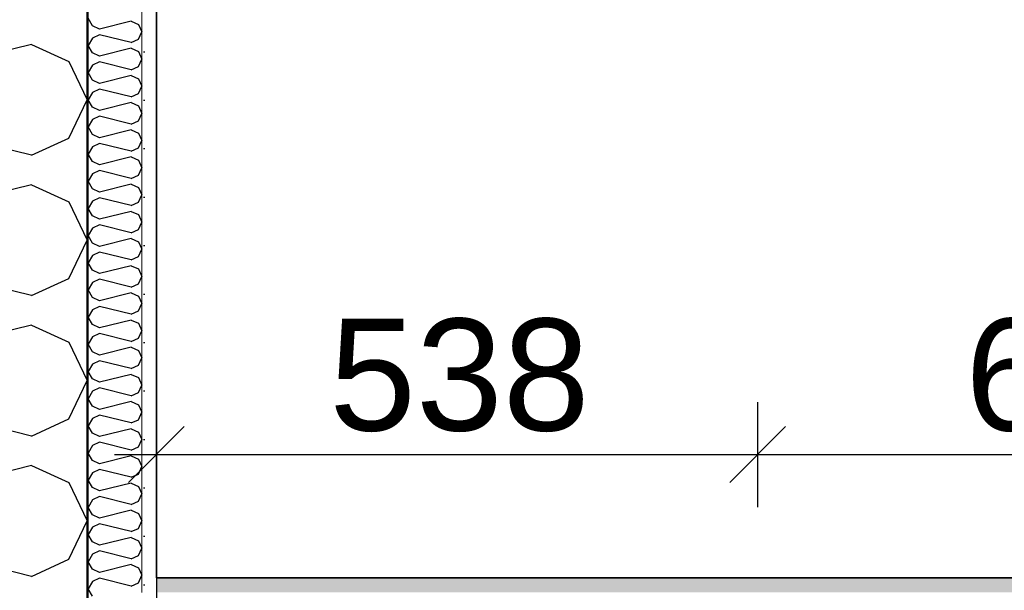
# Model space of a CAD drawing. Header units: millimetres. Extents: x -5000 to 341424, y -9235 to 550260.
# Tile 209 of 236: x 308639 to 309520, y 346189 to 346699. Entities that reach past the tile are written whole.
import ezdxf
from ezdxf.enums import TextEntityAlignment as Align

# ---------------------------------------------------------------- set-up
doc = ezdxf.new("R2010")
doc.units = ezdxf.units.MM
doc.header["$LTSCALE"] = 0.5
doc.header["$MEASUREMENT"] = 0
doc.linetypes.add('PLINE', pattern=[0])
for name, color, linetype in [('232- Ikke-bærende yttervegger (Skravur)(Nye konstruksjoner)', 7, 'Continuous'), ('232- Ikke-bærende yttervegger(Nye konstruksjoner)', 7, 'Continuous'), ('242- Ikke-bærende innervegger (Skravur)(Nye konstruksjoner)', 7, 'Continuous'), ('257- Systemhimlinger (Skravur)(Nye konstruksjoner)', 7, 'Continuous'), ('257- Systemhimlinger(Nye konstruksjoner)', 7, 'Continuous'), ('842-M___1_50 Målsetting bygning', 7, 'Continuous'), ('862- M___Nettoareal(Nye konstruksjoner)', 7, 'Continuous'), ('862- M___Nettoareal(Polylinje)(Nye konstruksjoner)', 7, 'Continuous'), ('862- M___Nettoareal(Tekst)(Nye konstruksjoner)', 7, 'Continuous')]:
    doc.layers.add(name, color=color, linetype=linetype)
doc.layers.add('236- Innvendig kledning og overflate(Nye konstruksjoner)', color=7, linetype='Continuous', lineweight=0)
doc.styles.add('GENERATED_STYLE_1', font='txt')
doc.styles.add('GENERATED_STYLE_3', font='arial.ttf')
doc.dimstyles.new('GENERATED_STYLE__4', dxfattribs={"dimtxt": 100, "dimasz": 95, "dimexe": 0.18, "dimexo": 0.0625, "dimgap": 0, "dimtad": 1, "dimdec": 0, "dimzin": 0, "dimdsep": 46, "dimtxsty": 'GENERATED_STYLE_3', "dimblk": 'ARROWHEAD_6', "dimblk1": 'ARROWHEAD_6', "dimblk2": 'ARROWHEAD_6', "dimcen": 0.09, "dimse1": 1, "dimse2": 1, "dimclrd": 256, "dimclre": 256, "dimclrt": 256, "dimadec": 1, "dimazin": 0, "dimtfac": 1, "dimtdec": 4, "dimtmove": 0, "dimatfit": 3, "dimfxl": 1, "dimtolj": 1, "dimtzin": 0, "dimarcsym": 0})
doc.dimstyles.new('GENERATED_STYLE__5', dxfattribs={"dimtxt": 100, "dimasz": 47.5, "dimexe": 0.18, "dimexo": 0.0625, "dimgap": 0, "dimtad": 1, "dimtih": 1, "dimtoh": 1, "dimdec": 0, "dimzin": 0, "dimdsep": 46, "dimtxsty": 'GENERATED_STYLE_3', "dimblk": 'ARROWHEAD_6', "dimblk1": 'ARROWHEAD_6', "dimblk2": 'ARROWHEAD_6', "dimcen": 0.09, "dimse1": 1, "dimse2": 1, "dimclrd": 256, "dimclre": 256, "dimclrt": 256, "dimadec": 1, "dimazin": 0, "dimtfac": 1, "dimtdec": 4, "dimtmove": 0, "dimatfit": 3, "dimfxl": 1, "dimtolj": 1, "dimtzin": 0, "dimarcsym": 0})
doc.dimstyles.new('GENERATED_STYLE__7', dxfattribs={"dimtxt": 100, "dimasz": 47.5, "dimexe": 0.18, "dimexo": 0.0625, "dimgap": 0, "dimtad": 1, "dimdec": 0, "dimzin": 0, "dimdsep": 46, "dimtxsty": 'GENERATED_STYLE_3', "dimblk": 'ARROWHEAD_6', "dimblk1": 'ARROWHEAD_6', "dimblk2": 'ARROWHEAD_6', "dimcen": 0.09, "dimse1": 1, "dimse2": 1, "dimclrd": 256, "dimclre": 256, "dimclrt": 256, "dimadec": 1, "dimazin": 0, "dimtfac": 1, "dimtdec": 4, "dimtmove": 0, "dimatfit": 3, "dimfxl": 1, "dimtolj": 1, "dimtzin": 0, "dimarcsym": 0})
pattern_1 = [(0, (0, 0), (0, 43.30127), [0, -25]), (0, (12.5, 21.65), (0, 43.30127), [0, -25])]

# ---------------------------------------------------------------- blocks, each defined once
blk = doc.blocks.new('Fellesrom Bygg A__6', base_point=(315918.65, 340263.57))
at = {"layer": '862- M___Nettoareal(Polylinje)(Nye konstruksjoner)', "linetype": 'PLINE', "flags": 128}
blk.add_lwpolyline([(308760.9, 343747.84), (314360.91, 343747.84), (314360.9, 345447.84), (320651.08, 345447.84), (322731.94, 342583.79), (328296.39, 346626.6), (331088.37, 342783.77), (332481.53, 343795.96), (325033.05, 354047.84), (312360.9, 354047.84), (312360.9, 352047.84), (308760.9, 352047.84)], close=True, dxfattribs=at)
at = {"layer": '862- M___Nettoareal(Tekst)(Nye konstruksjoner)', "style": 'GENERATED_STYLE_1'}
for tag, p in [('DUMMY_861', (316456.16, 340451.8)), ('ROOM_NAME', (315381.14, 340406.05)), ('DUMMY_862', (315381.14, 340263.57))]:
    blk.add_attdef(tag, text='', height=100, dxfattribs=at).set_placement(p, align=Align.TOP_LEFT)
blk = doc.blocks.new('DUSJ__18', base_point=(310799.21, 346687.01))
at = {"layer": '862- M___Nettoareal(Polylinje)(Nye konstruksjoner)', "linetype": 'PLINE', "flags": 128}
blk.add_lwpolyline([(312236.9, 346199.84), (312236.9, 347651.84), (308760.9, 347651.84), (308760.9, 346199.84)], close=True, dxfattribs=at)
at = {"layer": '862- M___Nettoareal(Tekst)(Nye konstruksjoner)', "style": 'GENERATED_STYLE_1'}
for tag, p in [('DUMMY_861', (310996.52, 346875.25)), ('ROOM_NAME', (310601.9, 346825.43)), ('DUMMY_862', (310601.9, 346687.01))]:
    blk.add_attdef(tag, text='', height=100, dxfattribs=at).set_placement(p, align=Align.TOP_LEFT)
blk = doc.blocks.new('*X203')
at = {"layer": '232- Ikke-bærende yttervegger (Skravur)(Nye konstruksjoner)', "linetype": 'PLINE'}
for p, q in [((308703.6, 346693.27), (308699.9, 346699.9)), ((308738.26, 346697.35), (308710.1, 346690.31)), ((308738.26, 346697.35), (308744.76, 346694.39)), ((308710.1, 346690.31), (308703.6, 346693.27)), ((308744.76, 346694.39), (308747.9, 346687.76)), ((308744.76, 346681.13), (308747.9, 346687.76)), ((308703.6, 346682.25), (308699.9, 346675.62)), ((308710.1, 346685.21), (308703.6, 346682.25)), ((308738.26, 346678.17), (308710.1, 346685.21)), ((308738.26, 346678.17), (308744.76, 346681.13)), ((308703.6, 346668.99), (308699.9, 346675.62)), ((308738.26, 346673.07), (308710.1, 346666.03)), ((308738.26, 346673.07), (308744.76, 346670.11)), ((308744.76, 346670.11), (308747.9, 346663.48)), ((308710.1, 346666.03), (308703.6, 346668.99)), ((308710.1, 346660.93), (308703.6, 346657.97)), ((308738.26, 346653.89), (308710.1, 346660.93)), ((308744.76, 346656.85), (308747.9, 346663.48)), ((308703.6, 346657.97), (308699.9, 346651.34)), ((308738.26, 346653.89), (308744.76, 346656.85)), ((308703.6, 346644.71), (308699.9, 346651.34)), ((308710.1, 346641.75), (308703.6, 346644.71)), ((308738.26, 346648.79), (308710.1, 346641.75)), ((308738.26, 346648.79), (308744.76, 346645.83)), ((308744.76, 346645.83), (308747.9, 346639.2)), ((308710.1, 346636.65), (308703.6, 346633.69)), ((308738.26, 346629.61), (308710.1, 346636.65)), ((308744.76, 346632.57), (308747.9, 346639.2)), ((308703.6, 346633.69), (308699.9, 346627.06)), ((308703.6, 346620.43), (308699.9, 346627.06)), ((308738.26, 346629.61), (308744.76, 346632.57)), ((308710.1, 346617.47), (308703.6, 346620.43)), ((308738.26, 346624.51), (308710.1, 346617.47)), ((308738.26, 346624.51), (308744.76, 346621.55)), ((308744.76, 346621.55), (308747.9, 346614.92)), ((308703.6, 346609.41), (308699.9, 346602.78)), ((308710.1, 346612.37), (308703.6, 346609.41)), ((308738.26, 346605.33), (308710.1, 346612.37)), ((308738.26, 346605.33), (308744.76, 346608.29)), ((308744.76, 346608.29), (308747.9, 346614.92)), ((308703.6, 346596.15), (308699.9, 346602.78)), ((308738.26, 346600.23), (308710.1, 346593.19)), ((308738.26, 346600.23), (308744.76, 346597.27)), ((308710.1, 346593.19), (308703.6, 346596.15)), ((308744.76, 346597.27), (308747.9, 346590.64)), ((308744.76, 346584.01), (308747.9, 346590.64)), ((308703.6, 346585.13), (308699.9, 346578.5)), ((308710.1, 346588.09), (308703.6, 346585.13)), ((308738.26, 346581.05), (308710.1, 346588.09)), ((308738.26, 346581.05), (308744.76, 346584.01)), ((308703.6, 346571.87), (308699.9, 346578.5)), ((308738.26, 346575.95), (308710.1, 346568.91)), ((308738.26, 346575.95), (308744.76, 346572.99)), ((308744.76, 346572.99), (308747.9, 346566.36)), ((308710.1, 346568.91), (308703.6, 346571.87)), ((308710.1, 346563.8), (308703.6, 346560.85)), ((308738.26, 346556.77), (308710.1, 346563.8)), ((308744.76, 346559.72), (308747.9, 346566.36)), ((308703.6, 346560.85), (308699.9, 346554.21)), ((308738.26, 346556.77), (308744.76, 346559.72)), ((308703.6, 346547.58), (308699.9, 346554.21)), ((308710.1, 346544.62), (308703.6, 346547.58)), ((308738.26, 346551.66), (308710.1, 346544.62)), ((308738.26, 346551.66), (308744.76, 346548.71)), ((308744.76, 346548.71), (308747.9, 346542.07)), ((308710.1, 346539.52), (308703.6, 346536.56)), ((308738.26, 346532.48), (308710.1, 346539.52)), ((308744.76, 346535.44), (308747.9, 346542.07)), ((308703.6, 346536.56), (308699.9, 346529.93)), ((308703.6, 346523.3), (308699.9, 346529.93)), ((308738.26, 346532.48), (308744.76, 346535.44)), ((308710.1, 346520.34), (308703.6, 346523.3)), ((308738.26, 346527.38), (308710.1, 346520.34)), ((308738.26, 346527.38), (308744.76, 346524.42)), ((308744.76, 346524.42), (308747.9, 346517.79)), ((308703.6, 346512.28), (308699.9, 346505.65)), ((308710.1, 346515.24), (308703.6, 346512.28)), ((308738.26, 346508.2), (308710.1, 346515.24)), ((308738.26, 346508.2), (308744.76, 346511.16)), ((308744.76, 346511.16), (308747.9, 346517.79)), ((308703.6, 346499.02), (308699.9, 346505.65)), ((308738.26, 346503.1), (308710.1, 346496.06)), ((308738.26, 346503.1), (308744.76, 346500.14)), ((308710.1, 346496.06), (308703.6, 346499.02)), ((308744.76, 346500.14), (308747.9, 346493.51)), ((308744.76, 346486.88), (308747.9, 346493.51)), ((308703.6, 346488), (308699.9, 346481.37)), ((308710.1, 346490.96), (308703.6, 346488)), ((308738.26, 346483.92), (308710.1, 346490.96)), ((308738.26, 346483.92), (308744.76, 346486.88)), ((308703.6, 346474.74), (308699.9, 346481.37)), ((308738.26, 346478.82), (308710.1, 346471.78)), ((308738.26, 346478.82), (308744.76, 346475.86)), ((308744.76, 346475.86), (308747.9, 346469.23)), ((308710.1, 346471.78), (308703.6, 346474.74)), ((308744.76, 346462.6), (308747.9, 346469.23)), ((308703.6, 346463.72), (308699.9, 346457.09)), ((308710.1, 346466.68), (308703.6, 346463.72)), ((308738.26, 346459.64), (308710.1, 346466.68)), ((308738.26, 346459.64), (308744.76, 346462.6)), ((308703.6, 346450.46), (308699.9, 346457.09)), ((308710.1, 346447.5), (308703.6, 346450.46)), ((308738.26, 346454.54), (308710.1, 346447.5)), ((308738.26, 346454.54), (308744.76, 346451.58)), ((308744.76, 346451.58), (308747.9, 346444.95)), ((308710.1, 346442.4), (308703.6, 346439.44)), ((308738.26, 346435.36), (308710.1, 346442.4)), ((308744.76, 346438.32), (308747.9, 346444.95)), ((308703.6, 346439.44), (308699.9, 346432.81)), ((308703.6, 346426.18), (308699.9, 346432.81)), ((308738.26, 346435.36), (308744.76, 346438.32)), ((308710.1, 346423.22), (308703.6, 346426.18)), ((308738.26, 346430.26), (308710.1, 346423.22)), ((308738.26, 346430.26), (308744.76, 346427.3)), ((308744.76, 346427.3), (308747.9, 346420.67)), ((308703.6, 346415.16), (308699.9, 346408.53)), ((308710.1, 346418.12), (308703.6, 346415.16)), ((308738.26, 346411.08), (308710.1, 346418.12)), ((308738.26, 346411.08), (308744.76, 346414.04)), ((308744.76, 346414.04), (308747.9, 346420.67)), ((308703.6, 346401.9), (308699.9, 346408.53)), ((308738.26, 346405.98), (308710.1, 346398.94)), ((308738.26, 346405.98), (308744.76, 346403.02)), ((308710.1, 346398.94), (308703.6, 346401.9)), ((308744.76, 346403.02), (308747.9, 346396.39)), ((308703.6, 346390.88), (308699.9, 346384.25)), ((308710.1, 346393.84), (308703.6, 346390.88)), ((308738.26, 346386.8), (308710.1, 346393.84)), ((308738.26, 346386.8), (308744.76, 346389.76)), ((308744.76, 346389.76), (308747.9, 346396.39)), ((308703.6, 346377.61), (308699.9, 346384.25)), ((308738.26, 346381.7), (308710.1, 346374.66)), ((308738.26, 346381.7), (308744.76, 346378.74)), ((308710.1, 346374.66), (308703.6, 346377.61)), ((308744.76, 346378.74), (308747.9, 346372.11)), ((308744.76, 346365.47), (308747.9, 346372.11)), ((308703.6, 346366.6), (308699.9, 346359.96)), ((308710.1, 346369.55), (308703.6, 346366.6)), ((308738.26, 346362.52), (308710.1, 346369.55)), ((308738.26, 346362.52), (308744.76, 346365.47)), ((308703.6, 346353.33), (308699.9, 346359.96)), ((308710.1, 346350.37), (308703.6, 346353.33)), ((308738.26, 346357.41), (308710.1, 346350.37)), ((308738.26, 346357.41), (308744.76, 346354.45)), ((308744.76, 346354.45), (308747.9, 346347.82)), ((308710.1, 346345.27), (308703.6, 346342.31)), ((308738.26, 346338.23), (308710.1, 346345.27)), ((308744.76, 346341.19), (308747.9, 346347.82)), ((308703.6, 346342.31), (308699.9, 346335.68)), ((308703.6, 346329.05), (308699.9, 346335.68)), ((308738.26, 346338.23), (308744.76, 346341.19)), ((308710.1, 346326.09), (308703.6, 346329.05)), ((308738.26, 346333.13), (308710.1, 346326.09)), ((308738.26, 346333.13), (308744.76, 346330.17)), ((308744.76, 346330.17), (308747.9, 346323.54)), ((308703.6, 346318.03), (308699.9, 346311.4)), ((308710.1, 346320.99), (308703.6, 346318.03)), ((308738.26, 346313.95), (308710.1, 346320.99)), ((308744.76, 346316.91), (308747.9, 346323.54)), ((308703.6, 346304.77), (308699.9, 346311.4)), ((308738.26, 346308.85), (308710.1, 346301.81)), ((308738.26, 346313.95), (308744.76, 346316.91)), ((308738.26, 346308.85), (308744.76, 346305.89)), ((308710.1, 346301.81), (308703.6, 346304.77)), ((308744.76, 346305.89), (308747.9, 346299.26)), ((308703.6, 346293.75), (308699.9, 346287.12)), ((308710.1, 346296.71), (308703.6, 346293.75)), ((308738.26, 346289.67), (308710.1, 346296.71)), ((308738.26, 346289.67), (308744.76, 346292.63)), ((308744.76, 346292.63), (308747.9, 346299.26)), ((308703.6, 346280.49), (308699.9, 346287.12)), ((308738.26, 346284.57), (308710.1, 346277.53)), ((308738.26, 346284.57), (308744.76, 346281.61)), ((308710.1, 346277.53), (308703.6, 346280.49)), ((308744.76, 346281.61), (308747.9, 346274.98)), ((308744.76, 346268.35), (308747.9, 346274.98)), ((308703.6, 346269.47), (308699.9, 346262.84)), ((308710.1, 346272.43), (308703.6, 346269.47)), ((308738.26, 346265.39), (308710.1, 346272.43)), ((308738.26, 346265.39), (308744.76, 346268.35)), ((308703.6, 346256.21), (308699.9, 346262.84)), ((308710.1, 346253.25), (308703.6, 346256.21)), ((308738.26, 346260.29), (308710.1, 346253.25)), ((308738.26, 346260.29), (308744.76, 346257.33)), ((308744.76, 346257.33), (308747.9, 346250.7)), ((308710.1, 346248.15), (308703.6, 346245.19)), ((308738.26, 346241.11), (308710.1, 346248.15)), ((308744.76, 346244.07), (308747.9, 346250.7)), ((308703.6, 346245.19), (308699.9, 346238.56)), ((308703.6, 346231.93), (308699.9, 346238.56)), ((308738.26, 346241.11), (308744.76, 346244.07)), ((308710.1, 346228.97), (308703.6, 346231.93)), ((308738.26, 346236.01), (308710.1, 346228.97)), ((308738.26, 346236.01), (308744.76, 346233.05)), ((308744.76, 346233.05), (308747.9, 346226.42)), ((308703.6, 346220.91), (308699.9, 346214.28)), ((308710.1, 346223.87), (308703.6, 346220.91)), ((308738.26, 346216.83), (308710.1, 346223.87)), ((308744.76, 346219.79), (308747.9, 346226.42)), ((308703.6, 346207.65), (308699.9, 346214.28)), ((308738.26, 346211.73), (308710.1, 346204.69)), ((308738.26, 346216.83), (308744.76, 346219.79)), ((308738.26, 346211.73), (308744.76, 346208.77)), ((308710.1, 346204.69), (308703.6, 346207.65)), ((308744.76, 346208.77), (308747.9, 346202.14)), ((308703.6, 346196.63), (308699.9, 346190)), ((308710.1, 346199.59), (308703.6, 346196.63)), ((308738.26, 346192.55), (308710.1, 346199.59)), ((308738.26, 346192.55), (308744.76, 346195.51)), ((308744.76, 346195.51), (308747.9, 346202.14)), ((308703.6, 346183.36), (308699.9, 346190))]:
    blk.add_line(p, q, dxfattribs=at)
blk = doc.blocks.new('*X206')
at = {"layer": '232- Ikke-bærende yttervegger (Skravur)(Nye konstruksjoner)', "linetype": 'PLINE'}
for p, q in [((308649.09, 346676.61), (308503.61, 346640.24)), ((308649.09, 346676.61), (308682.69, 346661.32)), ((308682.69, 346661.32), (308698.9, 346627.06)), ((308682.69, 346592.8), (308698.9, 346627.06)), ((308649.09, 346577.51), (308503.61, 346613.88)), ((308649.09, 346577.51), (308682.69, 346592.8)), ((308649.09, 346551.15), (308503.61, 346514.78)), ((308649.09, 346551.15), (308682.69, 346535.87)), ((308682.69, 346535.87), (308698.9, 346501.61)), ((308682.69, 346467.35), (308698.9, 346501.61)), ((308649.09, 346452.06), (308503.61, 346488.43)), ((308649.09, 346452.06), (308682.69, 346467.35)), ((308649.09, 346425.7), (308503.61, 346389.33)), ((308649.09, 346425.7), (308682.69, 346410.41)), ((308682.69, 346410.41), (308698.9, 346376.15)), ((308682.69, 346341.89), (308698.9, 346376.15)), ((308649.09, 346326.6), (308503.61, 346362.97)), ((308649.09, 346326.6), (308682.69, 346341.89)), ((308649.09, 346300.25), (308503.61, 346263.88)), ((308649.09, 346300.25), (308682.69, 346284.96)), ((308682.69, 346284.96), (308698.9, 346250.7)), ((308682.69, 346216.44), (308698.9, 346250.7)), ((308649.09, 346201.15), (308503.61, 346237.52)), ((308649.09, 346201.15), (308682.69, 346216.44))]:
    blk.add_line(p, q, dxfattribs=at)
blk = doc.blocks.new('*D877')
at = {"layer": '842-M___1_50 Målsetting bygning', "linetype": 'PLINE'}
for p, q in [((308450.9, 342243.19), (308450.9, 342430.69)), ((308698.9, 342243.19), (308698.9, 342430.69)), ((308500.9, 342386.94), (308400.9, 342286.94)), ((308748.9, 342386.94), (308648.9, 342286.94)), ((308375.9, 342336.94), (308450.9, 342336.94)), ((308450.9, 342336.94), (308698.9, 342336.94)), ((308698.9, 342336.94), (314422.9, 342336.94))]:
    blk.add_line(p, q, dxfattribs=at)
at = {"layer": '842-M___1_50 Målsetting bygning', "insert": (308460.49, 342356.94), "char_height": 100, "attachment_point": 7, "rotation": 359.99995, "style": 'GENERATED_STYLE_3'}
blk.add_mtext('\\A1;{\\pql;\\fArial|b0|i0|c0|p0;\\W1.000000;248}', dxfattribs=at)
blk = doc.blocks.new('ARROWHEAD_6')
at = {"linetype": 'Continuous'}
for p, q in [((-0.5, -0.5), (0.5, 0.5)), ((0, 0), (-1, 0))]:
    blk.add_line(p, q, dxfattribs=at)
blk = doc.blocks.new('*D878')
at = {"layer": '842-M___1_50 Målsetting bygning', "linetype": 'PLINE'}
for p, q in [((308698.9, 342243.19), (308698.9, 342430.69)), ((314422.9, 342243.19), (314422.9, 342430.69)), ((308748.9, 342386.94), (308648.9, 342286.94)), ((314472.9, 342386.94), (314372.9, 342286.94)), ((308698.9, 342336.94), (314422.9, 342336.94))]:
    blk.add_line(p, q, dxfattribs=at)
at = {"layer": '842-M___1_50 Målsetting bygning', "insert": (311389.3, 342356.94), "char_height": 100, "attachment_point": 7, "rotation": 359.99995, "style": 'GENERATED_STYLE_3'}
blk.add_mtext('\\A1;{\\pql;\\fArial|b0|i0|c0|p0;\\W1.000000;5\xa0724}', dxfattribs=at)
blk = doc.blocks.new('*D1076')
at = {"layer": '257- Systemhimlinger(Nye konstruksjoner)', "linetype": 'PLINE'}
for p, q in [((308760.9, 346263.15), (308760.9, 346356.9)), ((309298.9, 346263.15), (309298.9, 346356.9)), ((308785.9, 346335.02), (308735.9, 346285.02)), ((309323.9, 346335.02), (309273.9, 346285.02)), ((308723.4, 346310.02), (308760.9, 346310.02)), ((308760.9, 346310.02), (309298.9, 346310.02))]:
    blk.add_line(p, q, dxfattribs=at)
at = {"layer": '257- Systemhimlinger(Nye konstruksjoner)', "insert": (308915.49, 346330.02), "char_height": 100, "attachment_point": 7, "style": 'GENERATED_STYLE_3'}
blk.add_mtext('\\A1;{\\pql;\\fArial|b0|i0|c0|p0;\\W1.000000;538}', dxfattribs=at)
blk = doc.blocks.new('*D1077')
at = {"layer": '257- Systemhimlinger(Nye konstruksjoner)', "linetype": 'PLINE'}
for p, q in [((309298.9, 346263.15), (309298.9, 346356.9)), ((309898.9, 346263.15), (309898.9, 346356.9)), ((309323.9, 346335.02), (309273.9, 346285.02)), ((309923.9, 346335.02), (309873.9, 346285.02)), ((309298.9, 346310.02), (309898.9, 346310.02))]:
    blk.add_line(p, q, dxfattribs=at)
at = {"layer": '257- Systemhimlinger(Nye konstruksjoner)', "insert": (309484.5, 346330.02), "char_height": 100, "attachment_point": 7, "style": 'GENERATED_STYLE_3'}
blk.add_mtext('\\A1;{\\pql;\\fArial|b0|i0|c0|p0;\\W1.000000;600}', dxfattribs=at)
blk = doc.blocks.new('*D1082')
at = {"layer": '257- Systemhimlinger(Nye konstruksjoner)', "linetype": 'PLINE'}
for p, q in [((312142.08, 346650.84), (312192.08, 346600.84)), ((312213.96, 346625.84), (312120.21, 346625.84)), ((312167.08, 346199.84), (312167.08, 346625.84)), ((312142.08, 346224.84), (312192.08, 346174.84)), ((312213.96, 346199.84), (312120.21, 346199.84)), ((312167.08, 346162.34), (312167.08, 346199.84))]:
    blk.add_line(p, q, dxfattribs=at)
at = {"layer": '257- Systemhimlinger(Nye konstruksjoner)', "insert": (312147.08, 346298.44), "char_height": 100, "attachment_point": 7, "rotation": 90, "style": 'GENERATED_STYLE_3'}
blk.add_mtext('\\A1;{\\pql;\\fArial|b0|i0|c0|p0;\\W1.000000;426}', dxfattribs=at)

msp = doc.modelspace()

# ---------------------------------------------------------------- hatches: boundary and pattern name
at = {"layer": '232- Ikke-bærende yttervegger (Skravur)(Nye konstruksjoner)', "linetype": 'Continuous'}
msp.add_hatch(color=256, dxfattribs=at).paths.add_polyline_path([(308698.9, 352108.84), (308698.9, 345466.84), (308699.9, 345466.84), (308699.9, 352108.84)])
h = msp.add_hatch(dxfattribs=at)
h.set_pattern_fill('Prikker_tett', color=256, style=0, pattern_type=2)
h.set_pattern_definition(pattern_1)
h.paths.add_polyline_path([(308760.9, 346199.84), (308760.9, 347651.84), (308747.9, 347651.84), (308747.9, 346199.84)])
h = msp.add_hatch(dxfattribs=at)
h.set_pattern_fill('Prikker_tett', color=256, style=0, pattern_type=2)
h.set_pattern_definition(pattern_1)
h.paths.add_polyline_path([(308760.9, 346186.84), (308760.9, 346199.84), (308747.9, 346199.84), (308747.9, 346186.84)])
at = {"layer": '242- Ikke-bærende innervegger (Skravur)(Nye konstruksjoner)', "linetype": 'Continuous'}
h = msp.add_hatch(dxfattribs=at)
h.set_pattern_fill('Prikker_tett', color=256, style=0, pattern_type=2)
h.set_pattern_definition(pattern_1)
h.paths.add_polyline_path([(312236.91, 346199.84), (308760.9, 346199.84), (308760.9, 346186.84), (312236.91, 346186.84)])

# ---------------------------------------------------------------- linework, layer by layer
at = {"layer": '232- Ikke-bærende yttervegger(Nye konstruksjoner)', "linetype": 'PLINE'}
for p, q in [((308698.9, 345466.84), (308698.9, 352108.84)), ((308699.9, 345466.84), (308699.9, 352060.84))]:
    msp.add_line(p, q, dxfattribs=at)
at = {"layer": '236- Innvendig kledning og overflate(Nye konstruksjoner)', "linetype": 'PLINE'}
msp.add_line((308747.9, 346186.84), (308747.9, 347664.84), dxfattribs=at)
at = {"layer": '236- Innvendig kledning og overflate(Nye konstruksjoner)', "linetype": 'PLINE', "flags": 128}
for points in [[(308760.9, 346199.84), (308760.9, 347651.84)], [(312236.91, 346199.84), (308760.9, 346199.84)]]:
    msp.add_lwpolyline(points, dxfattribs=at)
at = {"layer": '257- Systemhimlinger (Skravur)(Nye konstruksjoner)', "linetype": 'PLINE', "flags": 128}
msp.add_lwpolyline([(308760.9, 347651.84), (312236.91, 347651.84), (312236.91, 346199.84), (308760.9, 346199.84)], close=True, dxfattribs=at)

# ---------------------------------------------------------------- block references
at = {"layer": '232- Ikke-bærende yttervegger(Nye konstruksjoner)'}
for name in ['*X206', '*X203']:
    msp.add_blockref(name, (0, 0), dxfattribs=at)
at = {"layer": '862- M___Nettoareal(Nye konstruksjoner)', "linetype": 'Continuous'}
for name, p in [('Fellesrom Bygg A__6', (315918.65, 340263.57)), ('DUSJ__18', (310799.21, 346687.01))]:
    msp.add_blockref(name, p, dxfattribs=at)

# ---------------------------------------------------------------- dimensions: what is measured, and where the dimension line sits
at = {"layer": '257- Systemhimlinger(Nye konstruksjoner)', "linetype": 'Continuous'}
for base, p1, p2, picture, middle in [((309298.9, 346310.02), (308760.9, 347651.84), (309298.9, 346625.84), '*D1076', (309029.65, 346380.02)), ((309898.9, 346310.02), (309298.9, 346625.84), (309898.9, 346625.84), '*D1077', (309598.65, 346380.02))]:
    dim = msp.add_linear_dim(base=base, p1=p1, p2=p2, dimstyle='GENERATED_STYLE__5', dxfattribs=at)
    dim.commit()
    dim.dimension.update_dxf_attribs({"geometry": picture, "text_midpoint": middle, "dimtype": 160})
dim = msp.add_linear_dim(base=(312167.08, 346625.84), p1=(308760.9, 346199.84), p2=(310498.9, 346625.84), angle=90, dimstyle='GENERATED_STYLE__7', dxfattribs=at)
dim.commit()
dim.dimension.update_dxf_attribs({"geometry": '*D1082', "text_midpoint": (312097.08, 346412.59), "dimtype": 160, "text_rotation": 90})
at = {"layer": '842-M___1_50 Målsetting bygning', "linetype": 'Continuous'}
for base, p1, p2, picture, middle in [((308698.9, 342336.94), (308450.9, 347897.84), (308698.9, 347897.84), '*D877', (308574.64, 342406.94)), ((314422.9, 342336.94), (308698.9, 347897.84), (314422.91, 344535.84), '*D878', (311560.85, 342406.94))]:
    dim = msp.add_linear_dim(base=base, p1=p1, p2=p2, angle=359.99995, dimstyle='GENERATED_STYLE__4', dxfattribs=at)
    dim.commit()
    dim.dimension.update_dxf_attribs({"geometry": picture, "text_midpoint": middle, "dimtype": 160, "text_rotation": 359.99995})

doc.saveas('drawing.dxf')
